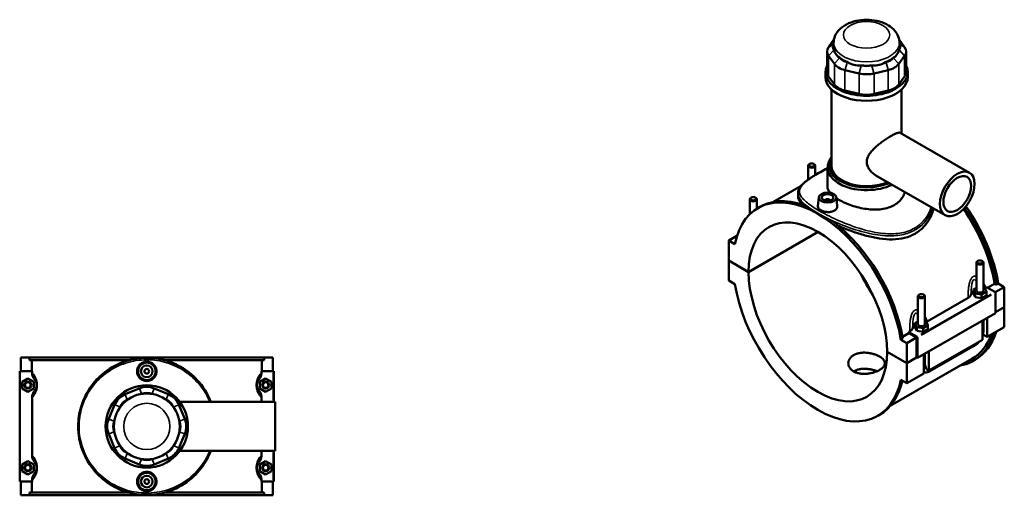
# Model space of a CAD drawing. Header units: inches. Extents: x 0.1 to 47.8, y -0.2 to 47.6.
# Tile 6 of 6: x 14.6 to 47.8, y 31.5 to 47.6. Entities that reach past the tile are written whole.
import ezdxf

# ---------------------------------------------------------------- set-up
doc = ezdxf.new("R2010")
doc.units = ezdxf.units.IN
doc.header["$MEASUREMENT"] = 0
doc.layers.add('Visible (ANSI)', color=7, linetype='Continuous', lineweight=50)
doc.layers.add('Visible Narrow (ANSI)', color=7, linetype='Continuous', lineweight=35)

msp = doc.modelspace()

# ---------------------------------------------------------------- linework, layer by layer
at = {"layer": 'Visible (ANSI)'}
for p, q in [((42.036, 46.877), (41.852, 46.622)), ((44.421, 46.622), (44.237, 46.877)), ((42.025, 46.639), (42.025, 46.767)), ((42.042, 46.527), (42.036, 46.537)), ((44.237, 46.537), (44.231, 46.527)), ((44.248, 46.639), (44.248, 46.767)), ((41.802, 46.476), (41.802, 45.784)), ((41.852, 46.331), (42.05, 46.057)), ((42.233, 46.262), (42.226, 46.271)), ((44.047, 46.271), (44.04, 46.262)), ((44.224, 46.057), (44.421, 46.331)), ((44.471, 46.476), (44.471, 45.784)), ((42.499, 46.114), (42.483, 46.118)), ((42.959, 46.005), (42.944, 46.008)), ((43.329, 46.008), (43.314, 46.005)), ((43.79, 46.118), (43.774, 46.114)), ((41.748, 45.613), (41.748, 45.784)), ((42.05, 45.364), (41.852, 45.638)), ((42.407, 45.85), (42.883, 45.737)), ((43.39, 45.737), (43.866, 45.85)), ((44.421, 45.638), (44.224, 45.364)), ((44.525, 45.613), (44.525, 45.784)), ((41.956, 42.613), (41.956, 45.192)), ((42.883, 45.044), (42.407, 45.158)), ((43.866, 45.158), (43.39, 45.044)), ((44.317, 43.709), (44.317, 45.192)), ((44.275, 43.733), (46.612, 42.387)), ((41.167, 42.623), (41.167, 42.154)), ((41.218, 42.68), (41.201, 42.671)), ((41.352, 42.68), (41.369, 42.671)), ((41.403, 42.623), (41.403, 42.308)), ((41.817, 41.922), (41.817, 42.559)), ((43.448, 42.296), (45.785, 40.951)), ((40.926, 41.942), (39.977, 41.396)), ((40.822, 41.69), (40.822, 41.591)), ((41.527, 41.558), (41.494, 41.258)), ((42.116, 41.558), (42.148, 41.259)), ((39.194, 40.984), (39.194, 41.487)), ((39.245, 41.544), (39.228, 41.534)), ((39.379, 41.544), (39.396, 41.534)), ((39.43, 41.171), (39.43, 41.487)), ((39.472, 41.197), (39.538, 41.234)), ((41.743, 41.443), (41.743, 41.451)), ((41.9, 41.443), (41.9, 41.451)), ((38.487, 40.095), (38.762, 40.253)), ((38.788, 40.333), (38.789, 40.332)), ((38.788, 40.33), (38.788, 40.333)), ((38.789, 40.333), (38.788, 40.333)), ((39.154, 39.037), (41.5, 40.388)), ((41.503, 40.386), (39.154, 39.034)), ((38.691, 39.978), (38.487, 40.095)), ((38.487, 40.095), (38.487, 39.421)), ((38.487, 39.421), (39.154, 39.037)), ((38.487, 39.418), (38.49, 39.419)), ((38.487, 39.418), (38.487, 38.743)), ((39.154, 39.034), (38.487, 39.418)), ((46.843, 38.406), (46.843, 39.354)), ((46.894, 39.411), (46.877, 39.402)), ((47.028, 39.411), (47.045, 39.402)), ((47.079, 38.406), (47.079, 39.354)), ((38.487, 38.743), (38.691, 38.626)), ((47.224, 38.504), (47.459, 38.64)), ((47.517, 38.607), (47.459, 38.64)), ((47.582, 38.645), (47.517, 38.607)), ((47.582, 38.645), (47.786, 38.528)), ((44.921, 38.275), (44.904, 38.266)), ((45.055, 38.275), (45.072, 38.266)), ((46.843, 38.498), (46.742, 38.44)), ((46.742, 38.44), (46.8, 38.313)), ((46.742, 38.311), (46.742, 38.44)), ((46.742, 38.311), (46.8, 38.185)), ((46.8, 38.313), (47.02, 38.28)), ((46.8, 38.185), (46.8, 38.313)), ((47.02, 38.28), (47.181, 38.372)), ((47.02, 38.151), (47.02, 38.28)), ((47.02, 38.151), (47.181, 38.243)), ((47.122, 38.498), (47.079, 38.505)), ((47.181, 38.372), (47.122, 38.498)), ((47.159, 38.506), (47.19, 38.524)), ((47.181, 38.243), (47.181, 38.372)), ((47.19, 38.524), (47.471, 38.362)), ((47.481, 38.352), (47.786, 38.528)), ((47.485, 38.338), (47.485, 37.648)), ((47.786, 38.528), (47.786, 37.853)), ((44.87, 38.218), (44.87, 37.27)), ((45.106, 38.218), (45.106, 37.27)), ((45.186, 37.37), (46.564, 38.163)), ((46.8, 38.185), (47.02, 38.151)), ((47.485, 37.648), (44.854, 36.133)), ((47.485, 37.68), (47.786, 37.853)), ((47.786, 37.85), (47.485, 37.677)), ((47.783, 37.852), (47.786, 37.85)), ((47.786, 37.85), (47.786, 37.176)), ((44.87, 37.362), (44.769, 37.304)), ((44.769, 37.304), (44.828, 37.177)), ((44.769, 37.175), (44.769, 37.304)), ((45.047, 37.143), (45.208, 37.236)), ((45.149, 37.362), (45.106, 37.369)), ((45.208, 37.236), (45.149, 37.362)), ((45.208, 37.107), (45.208, 37.236)), ((47.045, 36.749), (47.045, 37.394)), ((47.079, 37.054), (47.079, 37.414)), ((47.212, 37.491), (47.212, 36.845)), ((44.35, 36.849), (44.566, 36.973)), ((44.56, 37.009), (44.591, 37.027)), ((44.84, 36.848), (44.56, 37.009)), ((44.826, 36.823), (44.566, 36.973)), ((44.769, 37.175), (44.828, 37.049)), ((44.828, 37.049), (44.828, 37.177)), ((44.828, 37.177), (45.047, 37.143)), ((44.828, 37.049), (45.047, 37.015)), ((45.047, 37.015), (45.047, 37.143)), ((45.047, 37.015), (45.208, 37.107)), ((47.212, 36.845), (47.063, 36.931)), ((47.212, 36.845), (47.786, 37.176)), ((44.36, 36.789), (44.294, 36.751)), ((44.498, 36.634), (44.294, 36.751)), ((44.498, 36.634), (44.826, 36.823)), ((44.498, 35.96), (44.498, 36.634)), ((44.826, 36.149), (44.826, 36.823)), ((44.854, 36.133), (44.854, 36.823)), ((45.239, 35.709), (47.045, 36.749)), ((45.27, 35.686), (46.797, 36.566)), ((43.831, 36.344), (44.498, 35.96)), ((43.831, 36.34), (43.834, 36.342)), ((44.498, 35.957), (43.831, 36.34)), ((45.072, 35.613), (45.072, 36.258)), ((45.106, 36.278), (45.106, 35.918)), ((45.239, 36.354), (45.239, 35.709)), ((14.59, 36.148), (14.877, 36.148)), ((14.59, 35.683), (14.59, 36.148)), ((14.877, 36.148), (22.802, 36.148)), ((14.877, 36.055), (14.877, 36.148)), ((18.225, 36.055), (14.877, 36.055)), ((14.958, 36.055), (14.958, 35.683)), ((22.802, 36.055), (19.454, 36.055)), ((22.721, 35.683), (22.721, 36.055)), ((22.802, 36.148), (22.802, 36.055)), ((22.802, 36.148), (23.09, 36.148)), ((23.09, 35.683), (23.09, 36.148)), ((46.695, 36.105), (43.938, 34.518)), ((44.498, 35.96), (44.826, 36.149)), ((44.829, 36.147), (44.498, 35.957)), ((44.498, 35.282), (44.498, 35.957)), ((44.826, 36.149), (44.854, 36.133)), ((46.735, 36.036), (46.801, 36.074)), ((14.967, 35.683), (14.55, 35.683)), ((14.55, 35.683), (14.55, 31.963)), ((14.967, 35.683), (14.967, 35.639)), ((22.712, 35.639), (22.712, 35.683)), ((22.712, 35.683), (23.109, 35.683)), ((23.109, 35.683), (23.129, 35.683)), ((23.129, 34.652), (23.129, 35.683)), ((44.498, 35.282), (45.072, 35.613)), ((45.239, 35.709), (45.151, 35.759)), ((14.629, 35.332), (14.826, 35.446)), ((14.629, 35.105), (14.629, 35.332)), ((14.826, 35.446), (15.023, 35.332)), ((15.023, 35.332), (15.023, 35.105)), ((22.853, 35.446), (22.656, 35.332)), ((22.656, 35.332), (22.656, 35.105)), ((23.05, 35.332), (22.853, 35.446)), ((23.05, 35.105), (23.05, 35.332)), ((44.294, 35.399), (44.498, 35.282)), ((14.826, 34.991), (14.629, 35.105)), ((15.023, 35.105), (14.826, 34.991)), ((18.586, 35.107), (18.111, 34.91)), ((18.647, 34.918), (18.662, 34.924)), ((19.017, 34.924), (19.032, 34.918)), ((19.569, 34.91), (19.093, 35.107)), ((22.656, 35.105), (22.853, 34.991)), ((22.853, 34.991), (23.05, 35.105)), ((14.967, 34.798), (14.967, 32.849)), ((18.186, 34.727), (18.202, 34.733)), ((19.477, 34.733), (19.493, 34.727)), ((19.954, 34.652), (23.17, 34.652)), ((22.712, 34.652), (22.712, 34.798)), ((23.17, 32.995), (23.17, 34.652)), ((17.753, 34.552), (17.555, 34.076)), ((17.929, 34.461), (17.936, 34.476)), ((19.743, 34.476), (19.75, 34.461)), ((20.124, 34.076), (19.927, 34.552)), ((17.739, 34), (17.745, 34.016)), ((19.934, 34.016), (19.94, 34)), ((43.513, 34.181), (43.578, 34.219)), ((17.555, 33.57), (17.753, 33.094)), ((17.745, 33.63), (17.739, 33.646)), ((19.927, 33.094), (20.124, 33.57)), ((19.94, 33.646), (19.934, 33.63)), ((17.936, 33.17), (17.929, 33.186)), ((18.202, 32.913), (18.186, 32.92)), ((19.493, 32.92), (19.477, 32.913)), ((19.75, 33.186), (19.743, 33.17)), ((19.954, 32.995), (23.17, 32.995)), ((22.712, 32.849), (22.712, 32.995)), ((23.129, 31.963), (23.129, 32.995)), ((14.629, 32.542), (14.826, 32.656)), ((14.826, 32.656), (15.023, 32.542)), ((18.111, 32.736), (18.586, 32.539)), ((18.662, 32.722), (18.647, 32.729)), ((19.032, 32.729), (19.017, 32.722)), ((19.093, 32.539), (19.569, 32.736)), ((22.853, 32.656), (22.656, 32.542)), ((23.05, 32.542), (22.853, 32.656)), ((14.629, 32.315), (14.629, 32.542)), ((14.826, 32.201), (14.629, 32.315)), ((15.023, 32.315), (14.826, 32.201)), ((15.023, 32.542), (15.023, 32.315)), ((22.656, 32.542), (22.656, 32.315)), ((22.656, 32.315), (22.853, 32.201)), ((22.853, 32.201), (23.05, 32.315)), ((23.05, 32.315), (23.05, 32.542)), ((14.55, 31.963), (14.967, 31.963)), ((14.59, 31.498), (14.59, 31.963)), ((14.958, 31.963), (14.958, 31.591)), ((14.967, 32.008), (14.967, 31.963)), ((22.712, 31.963), (22.712, 32.008)), ((23.109, 31.963), (22.712, 31.963)), ((22.721, 31.591), (22.721, 31.963)), ((23.09, 31.498), (23.09, 31.963)), ((23.129, 31.963), (23.109, 31.963)), ((18.225, 31.591), (14.877, 31.591)), ((14.877, 31.498), (14.877, 31.591)), ((22.802, 31.591), (19.454, 31.591)), ((22.802, 31.591), (22.802, 31.498)), ((14.877, 31.498), (14.59, 31.498)), ((14.877, 31.498), (22.802, 31.498)), ((23.09, 31.498), (22.802, 31.498))]:
    msp.add_line(p, q, dxfattribs=at)
for centre, radius in [((18.84, 35.683), 0.295), ((18.84, 35.683), 0.197), ((18.84, 35.683), 0.0787), ((14.826, 35.218), 0.118), ((14.826, 35.218), 0.0945), ((22.853, 35.218), 0.118), ((22.853, 35.218), 0.0945), ((18.84, 33.823), 1.389), ((18.84, 33.823), 1.111), ((14.826, 32.428), 0.118), ((14.826, 32.428), 0.0945), ((18.84, 31.963), 0.295), ((22.853, 32.428), 0.118), ((22.853, 32.428), 0.0945), ((18.84, 31.963), 0.197), ((18.84, 31.963), 0.0787)]:
    msp.add_circle(centre, radius, dxfattribs=at)
for centre, radius, start, end in [((18.364, 34.299), 0.661, 112.5, 157.5), ((18.84, 34.496), 0.661, 67.5, 112.5), ((18.84, 34.496), 0.463, 67.5, 112.5), ((19.315, 34.299), 0.661, 22.5, 67.5), ((18.364, 34.299), 0.463, 112.5, 157.5), ((19.315, 34.299), 0.463, 22.5, 67.5), ((18.166, 33.823), 0.661, 157.5, 202.5), ((18.166, 33.823), 0.463, 157.5, 202.5), ((19.513, 33.823), 0.463, 337.5, 22.5), ((19.513, 33.823), 0.661, 337.5, 22.5), ((18.364, 33.347), 0.661, 202.5, 247.5), ((18.364, 33.347), 0.463, 202.5, 247.5), ((19.315, 33.347), 0.463, 292.5, 337.5), ((19.315, 33.347), 0.661, 292.5, 337.5), ((18.84, 33.15), 0.463, 247.5, 292.5), ((18.84, 33.15), 0.661, 247.5, 292.5)]:
    msp.add_arc(centre, radius, start, end, dxfattribs=at)
for centre, major_axis, ratio, start_param, end_param in [((42.463, 46.476), (-0.661, 0), 0.575862, 5.890486, 6.675884), ((42.463, 46.639), (-0.463, 0), 0.575862, 5.953903, 6.675884), ((43.137, 46.639), (-1.111, 0), 0.575862, 0, 0.17445), ((43.137, 46.639), (1.111, 0), 0.575862, 6.108736, 6.283185), ((43.81, 46.639), (0.463, 0), 0.575862, 5.890486, 6.612468), ((43.81, 46.476), (0.661, 0), 0.575862, 5.890486, 6.675884), ((43.137, 47.525), (-0.963, -1.22), 0.454202, 5.935586, 6.372085), ((43.137, 46.639), (1.111, 0), 0.575862, 3.752541, 4.101441), ((42.661, 46.364), (-0.463, 0), 0.575862, 0.392699, 1.178097), ((43.137, 46.639), (1.111, 0), 0.575862, 5.323337, 5.672237), ((43.612, 46.364), (0.463, 0), 0.575862, 5.105088, 5.890486), ((43.137, 47.525), (-0.963, 1.22), 0.454202, 3.052693, 3.489191), ((43.137, 45.784), (-1.389, 0), 0.575862, 6.002138, 9.705825), ((42.661, 46.202), (0.661, 0), 0.575862, 3.534292, 4.31969), ((43.137, 47.525), (-0.479, -1.485), 0.675468, 6.117426, 6.553925), ((43.137, 46.639), (1.111, 0), 0.575862, 4.537939, 4.886839), ((43.137, 46.251), (-0.463, 0), 0.575862, 1.178097, 1.963495), ((43.137, 47.525), (0.479, -1.485), 0.675468, 6.012446, 6.448945), ((43.612, 46.202), (0.661, 0), 0.575862, 5.105088, 5.890486), ((43.137, 45.613), (-1.389, 0), 0.575862, 0, 3.141593), ((42.463, 45.784), (-0.661, 0), 0.575862, 0, 0.392699), ((43.137, 46.089), (0.661, 0), 0.575862, 4.31969, 5.105088), ((43.81, 45.784), (0.661, 0), 0.575862, 5.890486, 6.283185), ((42.661, 45.51), (-0.661, 0), 0.575862, 0.392699, 1.178097), ((43.612, 45.51), (0.661, 0), 0.575862, 5.105088, 5.890486), ((43.137, 45.396), (-0.661, 0), 0.575862, 1.178097, 1.963495), ((43.137, 42.559), (-1.32, 0), 0.575862, 5.820231, 8.561894), ((41.285, 42.623), (0.118, 0), 0.575862, 2.360047, 7.064731), ((43.137, 42.613), (-1.253, 0), 0.575862, 5.940788, 8.504503), ((43.137, 42.613), (-1.181, 0), 0.575862, 0, 2.212951), ((41.492, 37.689), (-2.02, 3.508), 0.578093, 4.13462, 6.864821), ((39.312, 41.487), (0.118, 0), 0.575862, 2.360047, 7.064731), ((41.558, 37.727), (-2.02, 3.508), 0.578093, 5.652039, 6.283185), ((41.821, 41.451), (-0.0787, 0), 0.575862, 2.972903, 6.451874), ((44.781, 39.582), (-2.02, 3.508), 0.578093, 4.13462, 4.859215), ((41.492, 37.689), (-1.65, 2.866), 0.578093, 3.92952, 7.069922), ((44.715, 39.544), (-1.98, 3.439), 0.578093, 4.138795, 4.852061), ((44.715, 39.544), (2.02, -3.508), 0.578093, 0.993028, 1.711097), ((41.558, 37.727), (2.02, -3.508), 0.578093, 0.993028, 2.205811), ((46.961, 39.354), (-0.118, 0), 0.575862, 5.50164, 10.206324), ((41.492, 37.689), (1.65, -2.866), 0.578093, 3.92952, 7.069922), ((44.781, 39.582), (1.65, -2.866), 0.578093, 4.58842, 4.836358), ((41.492, 37.689), (2.02, -3.508), 0.578093, 4.13462, 6.864821), ((44.988, 38.218), (-0.118, 0), 0.575862, 5.50164, 10.206324), ((46.961, 38.277), (-0.295, 0), 0.575862, 5.550783, 6.193258), ((46.961, 38.406), (-0.118, 0), 0.575862, 0, 3.141593), ((47.471, 38.346), (-0.0098, 0.0171), 0.578093, 3.928925, 5.499721), ((44.988, 37.141), (-0.295, 0), 0.575862, 5.550783, 6.193258), ((44.988, 37.27), (-0.118, 0), 0.575862, 0, 3.141593), ((41.821, 37.878), (-1.98, 3.439), 0.578093, 4.138795, 4.148949), ((44.715, 39.544), (2.02, -3.508), 0.578093, 6.084831, 6.766019), ((44.715, 39.544), (1.98, -3.439), 0.578093, 0, 0.443171), ((44.781, 39.582), (2.02, -3.508), 0.578093, 0, 0.482834), ((44.84, 36.831), (0.0098, -0.0171), 0.578093, 0.787332, 2.358128), ((41.558, 37.727), (2.02, -3.508), 0.578093, 0, 0.558197)]:
    msp.add_ellipse(centre, major_axis=major_axis, ratio=ratio, start_param=start_param, end_param=end_param, dxfattribs=at)
for centre, major_axis, ratio in [((41.285, 42.642), (0.0945, 0), 0.575862), ((46.198, 41.669), (0.414, 0.718), 0.578093), ((46.198, 41.669), (0.331, 0.575), 0.578093), ((39.312, 41.506), (0.0945, 0), 0.575862), ((41.821, 41.547), (0.295, 0), 0.575862), ((41.821, 41.547), (0.197, 0), 0.575862), ((46.961, 39.373), (0.0945, 0), 0.575862), ((44.988, 38.237), (0.0945, 0), 0.575862)]:
    msp.add_ellipse(centre, major_axis=major_axis, ratio=ratio, dxfattribs=at)
for points, knots in [([(44.248, 46.767), (44.248, 46.841), (44.233, 46.915), (44.179, 47.056), (44.138, 47.122), (44.029, 47.25), (43.958, 47.308), (43.785, 47.414), (43.681, 47.457), (43.459, 47.52), (43.34, 47.539), (43.101, 47.551), (42.982, 47.544), (42.75, 47.506), (42.637, 47.474), (42.426, 47.382), (42.328, 47.322), (42.171, 47.174), (42.109, 47.09), (42.041, 46.921), (42.025, 46.844), (42.025, 46.767)], [0.785398, 0.785398, 0.785398, 0.785398, 1.002537, 1.002537, 1.240292, 1.240292, 1.537399, 1.537399, 1.898444, 1.898444, 2.270372, 2.270372, 2.636852, 2.636852, 3.005672, 3.005672, 3.377681, 3.377681, 3.700427, 3.700427, 3.926991, 3.926991, 3.926991, 3.926991]), ([(43.448, 42.296), (43.448, 42.297), (43.447, 42.297), (43.407, 42.32), (43.367, 42.348), (43.295, 42.414), (43.261, 42.451), (43.206, 42.531), (43.183, 42.574), (43.153, 42.662), (43.145, 42.707), (43.145, 42.797), (43.153, 42.843), (43.183, 42.932), (43.206, 42.976), (43.261, 43.061), (43.295, 43.102), (43.367, 43.181), (43.407, 43.219), (43.486, 43.29), (43.529, 43.326), (43.619, 43.396), (43.665, 43.43), (43.757, 43.495), (43.803, 43.525), (43.891, 43.581), (43.933, 43.607), (44.01, 43.651), (44.046, 43.671), (44.112, 43.703), (44.142, 43.716), (44.194, 43.734), (44.215, 43.739), (44.251, 43.742), (44.265, 43.739), (44.275, 43.733)], [4.96929, 4.96929, 4.96929, 4.96929, 4.973679, 4.973679, 5.392195, 5.392195, 5.810711, 5.810711, 6.229228, 6.229228, 6.647744, 6.647744, 7.06626, 7.06626, 7.484776, 7.484776, 7.903292, 7.903292, 8.321808, 8.321808, 8.73426, 8.73426, 9.146712, 9.146712, 9.559164, 9.559164, 9.971616, 9.971616, 10.384067, 10.384067, 10.796519, 10.796519, 11.208971, 11.208971, 11.617034, 11.617034, 11.617034, 11.617034]), ([(40.822, 41.69), (40.822, 41.733), (40.83, 41.775), (40.856, 41.838), (40.868, 41.86), (40.897, 41.905), (40.914, 41.929), (40.955, 41.976), (40.978, 41.999), (41.028, 42.046), (41.055, 42.068), (41.111, 42.113), (41.141, 42.135), (41.201, 42.178), (41.232, 42.2), (41.297, 42.242), (41.33, 42.263), (41.43, 42.325), (41.502, 42.367), (41.654, 42.452), (41.733, 42.495), (41.817, 42.538), (41.817, 42.538), (41.817, 42.538)], [31.832811, 31.832811, 31.832811, 31.832811, 32.634102, 32.634102, 33.0807, 33.0807, 33.569408, 33.569408, 34.072221, 34.072221, 34.554632, 34.554632, 35.006131, 35.006131, 35.430465, 35.430465, 35.834564, 35.834564, 36.616037, 36.616037, 37.380349, 37.380349, 37.381876, 37.381876, 37.381876, 37.381876]), ([(41.903, 41.711), (41.876, 41.744), (41.856, 41.777), (41.825, 41.848), (41.817, 41.886), (41.817, 41.922)], [6.45126, 6.45126, 6.45126, 6.45126, 6.996789, 6.996789, 7.632771, 7.632771, 7.632771, 7.632771]), ([(40.987, 41.298), (40.932, 41.351), (40.891, 41.402), (40.835, 41.499), (40.822, 41.546), (40.822, 41.591)], [11.440022, 11.440022, 11.440022, 11.440022, 12.5319, 12.5319, 13.668826, 13.668826, 13.668826, 13.668826]), ([(44.428, 41.732), (44.412, 41.676), (44.388, 41.621), (44.323, 41.514), (44.281, 41.462), (44.184, 41.37), (44.129, 41.329), (44.07, 41.295)], [18.487877, 18.487877, 18.487877, 18.487877, 19.082916, 19.082916, 19.719145, 19.719145, 20.355375, 20.355375, 20.355375, 20.355375]), ([(41.124, 41.248), (41.151, 41.227), (41.18, 41.205), (41.296, 41.124), (41.394, 41.063), (41.605, 40.941), (41.724, 40.878), (41.898, 40.792), (41.945, 40.77), (41.993, 40.747)], [7.567484, 7.567484, 7.567484, 7.567484, 7.973058, 7.973058, 9.108732, 9.108732, 10.244406, 10.244406, 10.64998, 10.64998, 10.64998, 10.64998]), ([(42.053, 41.108), (42.024, 41.091), (41.987, 41.077), (41.907, 41.06), (41.863, 41.057), (41.78, 41.06), (41.737, 41.066), (41.656, 41.087), (41.619, 41.102), (41.561, 41.136), (41.536, 41.157), (41.502, 41.201), (41.494, 41.225), (41.494, 41.251), (41.494, 41.254), (41.494, 41.258)], [0, 0, 0, 0, 0.313543, 0.313543, 0.627086, 0.627086, 0.940378, 0.940378, 1.25367, 1.25367, 1.566962, 1.566962, 1.880254, 1.880254, 1.930507, 1.930507, 1.930507, 1.930507]), ([(42.148, 41.259), (42.148, 41.255), (42.149, 41.251), (42.149, 41.222), (42.141, 41.195), (42.107, 41.147), (42.082, 41.125), (42.053, 41.108)], [4.3362362, 4.3362362, 4.3362362, 4.3362362, 4.3875943, 4.3875943, 4.7011371, 4.7011371, 5.0146799, 5.0146799, 5.0146799, 5.0146799]), ([(44.07, 41.295), (44.011, 41.261), (43.944, 41.232), (43.799, 41.185), (43.721, 41.168), (43.559, 41.146), (43.474, 41.142), (43.304, 41.144), (43.219, 41.151), (43.054, 41.173), (42.969, 41.189), (42.799, 41.23), (42.714, 41.254), (42.552, 41.309), (42.474, 41.34), (42.329, 41.404), (42.262, 41.438), (42.174, 41.489), (42.146, 41.506), (42.12, 41.524)], [0, 0, 0, 0, 0.636229, 0.636229, 1.272458, 1.272458, 1.908688, 1.908688, 2.544917, 2.544917, 3.180899, 3.180899, 3.81688, 3.81688, 4.452862, 4.452862, 5.088844, 5.088844, 5.400941, 5.400941, 5.400941, 5.400941]), ([(45.397, 41.174), (45.369, 41.068), (45.33, 40.964), (45.221, 40.753), (45.148, 40.649), (44.978, 40.466), (44.88, 40.389), (44.773, 40.328)], [33.209105, 33.209105, 33.209105, 33.209105, 34.197782, 34.197782, 35.341138, 35.341138, 36.484493, 36.484493, 36.484493, 36.484493]), ([(44.773, 40.328), (44.667, 40.267), (44.548, 40.219), (44.292, 40.155), (44.154, 40.139), (43.87, 40.134), (43.722, 40.146), (43.427, 40.189), (43.279, 40.221), (42.994, 40.295), (42.847, 40.341), (42.551, 40.444), (42.404, 40.501), (42.235, 40.573), (42.21, 40.584), (42.185, 40.595)], [0, 0, 0, 0, 1.143355, 1.143355, 2.28671, 2.28671, 3.430066, 3.430066, 4.573421, 4.573421, 5.710346, 5.710346, 6.847272, 6.847272, 7.050198, 7.050198, 7.050198, 7.050198]), ([(46.564, 38.163), (46.594, 38.181), (46.619, 38.201), (46.653, 38.246), (46.663, 38.269), (46.667, 38.292)], [-0.6413414, -0.6413414, -0.6413414, -0.6413414, -0.3137871, -0.3137871, 0, 0, 0, 0]), ([(44.591, 37.027), (44.622, 37.045), (44.646, 37.065), (44.68, 37.11), (44.69, 37.133), (44.694, 37.156)], [-0.6413414, -0.6413414, -0.6413414, -0.6413414, -0.3137871, -0.3137871, 0, 0, 0, 0]), ([(47.045, 36.874), (47.053, 36.896), (47.06, 36.918), (47.074, 36.978), (47.079, 37.016), (47.079, 37.054)], [4.2128519, 4.2128519, 4.2128519, 4.2128519, 4.3982297, 4.3982297, 4.712389, 4.712389, 4.712389, 4.712389]), ([(46.797, 36.566), (46.83, 36.585), (46.86, 36.608), (46.906, 36.651), (46.922, 36.668), (46.937, 36.687)], [3.1415927, 3.1415927, 3.1415927, 3.1415927, 3.4557519, 3.4557519, 3.6440853, 3.6440853, 3.6440853, 3.6440853]), ([(43.573, 35.728), (43.546, 35.712), (43.515, 35.697), (43.447, 35.668), (43.411, 35.655), (43.334, 35.632), (43.295, 35.623), (43.215, 35.608), (43.175, 35.603), (43.098, 35.597), (43.058, 35.596), (42.978, 35.599), (42.939, 35.603), (42.862, 35.617), (42.826, 35.627), (42.758, 35.65), (42.727, 35.665), (42.673, 35.696), (42.647, 35.715), (42.601, 35.756), (42.582, 35.779), (42.55, 35.827), (42.538, 35.852), (42.523, 35.904), (42.519, 35.93), (42.519, 35.981), (42.523, 36.007), (42.538, 36.058), (42.55, 36.084), (42.582, 36.132), (42.601, 36.155), (42.647, 36.196), (42.673, 36.215), (42.727, 36.246), (42.758, 36.261), (42.826, 36.284), (42.862, 36.294), (42.939, 36.308), (42.978, 36.312), (43.058, 36.315), (43.098, 36.314), (43.175, 36.308), (43.215, 36.303), (43.295, 36.288), (43.334, 36.278), (43.411, 36.256), (43.447, 36.243), (43.515, 36.214), (43.546, 36.199), (43.6, 36.167), (43.626, 36.15), (43.672, 36.113), (43.691, 36.094), (43.723, 36.055), (43.735, 36.035), (43.75, 35.995), (43.754, 35.975), (43.754, 35.936), (43.75, 35.916), (43.735, 35.876), (43.723, 35.856), (43.691, 35.817), (43.672, 35.797), (43.626, 35.761), (43.6, 35.744), (43.573, 35.728)], [0, 0, 0, 0, 0.296077, 0.296077, 0.592153, 0.592153, 0.88823, 0.88823, 1.184306, 1.184306, 1.48037, 1.48037, 1.776434, 1.776434, 2.072498, 2.072498, 2.368563, 2.368563, 2.664627, 2.664627, 2.960691, 2.960691, 3.256755, 3.256755, 3.552819, 3.552819, 3.848895, 3.848895, 4.144972, 4.144972, 4.441049, 4.441049, 4.737125, 4.737125, 5.033202, 5.033202, 5.329278, 5.329278, 5.625355, 5.625355, 5.921431, 5.921431, 6.217495, 6.217495, 6.51356, 6.51356, 6.809624, 6.809624, 7.105688, 7.105688, 7.401752, 7.401752, 7.697816, 7.697816, 7.99388, 7.99388, 8.289944, 8.289944, 8.58602, 8.58602, 8.882097, 8.882097, 9.178174, 9.178174, 9.47425, 9.47425, 9.47425, 9.47425]), ([(21.001, 34.652), (20.896, 34.927), (20.74, 35.176), (20.385, 35.563), (20.198, 35.713), (19.796, 35.943), (19.583, 36.027), (19.132, 36.132), (18.892, 36.15), (18.409, 36.111), (18.167, 36.052), (17.693, 35.853), (17.465, 35.705), (17.1, 35.368), (16.955, 35.187), (16.748, 34.831), (16.675, 34.664), (16.558, 34.276), (16.525, 34.051), (16.525, 33.685), (16.537, 33.546), (16.585, 33.284), (16.618, 33.162), (16.761, 32.761), (16.915, 32.503), (17.268, 32.107), (17.452, 31.954), (17.863, 31.711), (18.089, 31.62), (18.543, 31.517), (18.768, 31.499), (19.25, 31.53), (19.505, 31.591), (19.996, 31.799), (20.229, 31.952), (20.601, 32.302), (20.748, 32.491), (20.916, 32.795), (20.962, 32.893), (21.001, 32.995)], [-52.492079, -52.492079, -52.492079, -52.492079, -50.281164, -50.281164, -48.464911, -48.464911, -46.776476, -46.776476, -45.034963, -45.034963, -43.218478, -43.218478, -41.184488, -41.184488, -39.415239, -39.415239, -38.050925, -38.050925, -36.392984, -36.392984, -35.368913, -35.368913, -34.429387, -34.429387, -32.174202, -32.174202, -30.361692, -30.361692, -28.560181, -28.560181, -26.92028, -26.92028, -25.014372, -25.014372, -22.924773, -22.924773, -21.101938, -21.101938, -20.286033, -20.286033, -20.286033, -20.286033]), ([(18.512, 35.683), (18.512, 35.724), (18.52, 35.768), (18.553, 35.849), (18.579, 35.886), (18.637, 35.944), (18.674, 35.969), (18.755, 36.002), (18.798, 36.01), (18.881, 36.01), (18.925, 36.002), (19.005, 35.969), (19.042, 35.944), (19.1, 35.886), (19.126, 35.849), (19.159, 35.768), (19.168, 35.724), (19.168, 35.642), (19.159, 35.598), (19.126, 35.518), (19.1, 35.481), (19.042, 35.423), (19.005, 35.398), (18.925, 35.365), (18.881, 35.356), (18.798, 35.356), (18.755, 35.365), (18.674, 35.398), (18.637, 35.423), (18.579, 35.481), (18.553, 35.518), (18.52, 35.598), (18.512, 35.642), (18.512, 35.683)], [0, 0, 0, 0, 0.313543, 0.313543, 0.627086, 0.627086, 0.940378, 0.940378, 1.25367, 1.25367, 1.566962, 1.566962, 1.880254, 1.880254, 2.193797, 2.193797, 2.50734, 2.50734, 2.820883, 2.820883, 3.134426, 3.134426, 3.447718, 3.447718, 3.76101, 3.76101, 4.074302, 4.074302, 4.387594, 4.387594, 4.701137, 4.701137, 5.01468, 5.01468, 5.01468, 5.01468]), ([(45.106, 35.918), (45.106, 35.914), (45.107, 35.91), (45.107, 35.903), (45.107, 35.9), (45.108, 35.894), (45.109, 35.892), (45.11, 35.887), (45.11, 35.885), (45.111, 35.881), (45.112, 35.88), (45.113, 35.878)], [1.5707963, 1.5707963, 1.5707963, 1.5707963, 1.6466565, 1.6466565, 1.7225167, 1.7225167, 1.7983769, 1.7983769, 1.874237, 1.874237, 1.9500972, 1.9500972, 1.9500972, 1.9500972]), ([(14.967, 35.639), (14.967, 35.596), (14.975, 35.553), (15.005, 35.475), (15.026, 35.439), (15.052, 35.407)], [-0.6413414, -0.6413414, -0.6413414, -0.6413414, -0.3137871, -0.3137871, 0, 0, 0, 0]), ([(22.627, 35.407), (22.653, 35.439), (22.674, 35.475), (22.704, 35.554), (22.712, 35.596), (22.712, 35.639)], [-0.640442, -0.640442, -0.640442, -0.640442, -0.3255483, -0.3255483, 0, 0, 0, 0]), ([(43.487, 35.685), (43.485, 35.686), (43.483, 35.687), (43.447, 35.702), (43.411, 35.714), (43.335, 35.736), (43.295, 35.745), (43.215, 35.759), (43.175, 35.764), (43.098, 35.769), (43.058, 35.769), (42.978, 35.765), (42.938, 35.76), (42.862, 35.746), (42.826, 35.736), (42.758, 35.712), (42.727, 35.698), (42.7, 35.682), (42.699, 35.681), (42.699, 35.681)], [2.644872, 2.644872, 2.644872, 2.644872, 2.662549, 2.662549, 2.958385, 2.958385, 3.254221, 3.254221, 3.550057, 3.550057, 3.845899, 3.845899, 4.141741, 4.141741, 4.437583, 4.437583, 4.733425, 4.733425, 4.738081, 4.738081, 4.738081, 4.738081]), ([(45.072, 35.644), (45.081, 35.642), (45.091, 35.641), (45.132, 35.639), (45.163, 35.644), (45.22, 35.661), (45.246, 35.672), (45.27, 35.686)], [2.5722382, 2.5722382, 2.5722382, 2.5722382, 2.6487831, 2.6487831, 2.9067329, 2.9067329, 3.1415927, 3.1415927, 3.1415927, 3.1415927]), ([(45.113, 35.878), (45.123, 35.855), (45.132, 35.832), (45.143, 35.795), (45.148, 35.779), (45.151, 35.761), (45.151, 35.76), (45.151, 35.759)], [0.2316908, 0.2316908, 0.2316908, 0.2316908, 0.4109622, 0.4109622, 0.5379735, 0.5379735, 0.5459992, 0.5459992, 0.5459992, 0.5459992]), ([(15.052, 35.407), (15.056, 35.403), (15.06, 35.398), (15.07, 35.384), (15.076, 35.375), (15.087, 35.356), (15.092, 35.346), (15.1, 35.329), (15.103, 35.321), (15.109, 35.304), (15.111, 35.294), (15.115, 35.276), (15.117, 35.268), (15.119, 35.252), (15.12, 35.243), (15.121, 35.229), (15.121, 35.224), (15.121, 35.218), (15.121, 35.213), (15.121, 35.208), (15.12, 35.193), (15.119, 35.185), (15.117, 35.168), (15.115, 35.161), (15.111, 35.143), (15.109, 35.133), (15.103, 35.115), (15.1, 35.108), (15.092, 35.09), (15.087, 35.081), (15.076, 35.062), (15.07, 35.053), (15.06, 35.039), (15.056, 35.034), (15.052, 35.029)], [0.976344, 0.976344, 0.976344, 0.976344, 1.251919, 1.251919, 1.623189, 1.623189, 1.90878, 1.90878, 2.099394, 2.099394, 2.304165, 2.304165, 2.44508, 2.44508, 2.58862, 2.58862, 2.675177, 2.675177, 2.675177, 2.761735, 2.761735, 2.905274, 2.905274, 3.04619, 3.04619, 3.250961, 3.250961, 3.441574, 3.441574, 3.727166, 3.727166, 4.098436, 4.098436, 4.37401, 4.37401, 4.37401, 4.37401]), ([(22.627, 35.029), (22.623, 35.034), (22.619, 35.039), (22.609, 35.053), (22.603, 35.062), (22.592, 35.081), (22.587, 35.09), (22.579, 35.108), (22.576, 35.115), (22.571, 35.133), (22.568, 35.143), (22.564, 35.161), (22.562, 35.168), (22.56, 35.185), (22.559, 35.193), (22.558, 35.208), (22.558, 35.213), (22.558, 35.218), (22.558, 35.224), (22.558, 35.229), (22.559, 35.243), (22.56, 35.252), (22.562, 35.268), (22.564, 35.276), (22.568, 35.294), (22.571, 35.304), (22.576, 35.321), (22.579, 35.329), (22.587, 35.346), (22.592, 35.356), (22.603, 35.375), (22.609, 35.384), (22.619, 35.398), (22.623, 35.403), (22.627, 35.407)], [0.976344, 0.976344, 0.976344, 0.976344, 1.251919, 1.251919, 1.623189, 1.623189, 1.908781, 1.908781, 2.099394, 2.099394, 2.304165, 2.304165, 2.44508, 2.44508, 2.58862, 2.58862, 2.675177, 2.675177, 2.675177, 2.761735, 2.761735, 2.905274, 2.905274, 3.04619, 3.04619, 3.250961, 3.250961, 3.441574, 3.441574, 3.727166, 3.727166, 4.098435, 4.098435, 4.37401, 4.37401, 4.37401, 4.37401]), ([(15.052, 35.029), (15.026, 34.997), (15.005, 34.961), (14.975, 34.883), (14.967, 34.84), (14.967, 34.798)], [-0.640442, -0.640442, -0.640442, -0.640442, -0.3255483, -0.3255483, 0, 0, 0, 0]), ([(22.712, 34.798), (22.712, 34.841), (22.704, 34.883), (22.674, 34.962), (22.653, 34.997), (22.627, 35.029)], [-0.6413414, -0.6413414, -0.6413414, -0.6413414, -0.3137871, -0.3137871, 0, 0, 0, 0]), ([(14.967, 32.849), (14.967, 32.806), (14.975, 32.763), (15.005, 32.685), (15.026, 32.649), (15.052, 32.617)], [-0.6413414, -0.6413414, -0.6413414, -0.6413414, -0.3137871, -0.3137871, 0, 0, 0, 0]), ([(15.052, 32.617), (15.056, 32.613), (15.06, 32.608), (15.07, 32.594), (15.076, 32.585), (15.087, 32.566), (15.092, 32.556), (15.1, 32.539), (15.103, 32.531), (15.109, 32.514), (15.111, 32.504), (15.115, 32.486), (15.117, 32.478), (15.119, 32.462), (15.12, 32.453), (15.121, 32.439), (15.121, 32.434), (15.121, 32.428), (15.121, 32.423), (15.121, 32.418), (15.12, 32.403), (15.119, 32.395), (15.117, 32.378), (15.115, 32.371), (15.111, 32.353), (15.109, 32.343), (15.103, 32.325), (15.1, 32.318), (15.092, 32.3), (15.087, 32.291), (15.076, 32.272), (15.07, 32.263), (15.06, 32.249), (15.056, 32.244), (15.052, 32.239)], [0.976344, 0.976344, 0.976344, 0.976344, 1.251919, 1.251919, 1.623189, 1.623189, 1.908781, 1.908781, 2.099394, 2.099394, 2.304165, 2.304165, 2.44508, 2.44508, 2.58862, 2.58862, 2.675177, 2.675177, 2.675177, 2.761735, 2.761735, 2.905274, 2.905274, 3.04619, 3.04619, 3.250961, 3.250961, 3.441574, 3.441574, 3.727166, 3.727166, 4.098435, 4.098435, 4.37401, 4.37401, 4.37401, 4.37401]), ([(22.627, 32.239), (22.623, 32.244), (22.619, 32.249), (22.609, 32.263), (22.603, 32.272), (22.592, 32.291), (22.587, 32.3), (22.579, 32.318), (22.576, 32.325), (22.571, 32.343), (22.568, 32.353), (22.564, 32.371), (22.562, 32.378), (22.56, 32.395), (22.559, 32.403), (22.558, 32.418), (22.558, 32.423), (22.558, 32.428), (22.558, 32.434), (22.558, 32.439), (22.559, 32.453), (22.56, 32.462), (22.562, 32.478), (22.564, 32.486), (22.568, 32.504), (22.571, 32.514), (22.576, 32.531), (22.579, 32.539), (22.587, 32.556), (22.592, 32.566), (22.603, 32.585), (22.609, 32.594), (22.619, 32.608), (22.623, 32.613), (22.627, 32.617)], [0.975965, 0.975965, 0.975965, 0.975965, 1.251543, 1.251543, 1.622812, 1.622812, 1.908403, 1.908403, 2.099015, 2.099015, 2.303786, 2.303786, 2.444701, 2.444701, 2.58824, 2.58824, 2.674798, 2.674798, 2.674798, 2.761356, 2.761356, 2.904895, 2.904895, 3.04581, 3.04581, 3.250581, 3.250581, 3.441193, 3.441193, 3.726784, 3.726784, 4.098053, 4.098053, 4.373631, 4.373631, 4.373631, 4.373631]), ([(22.627, 32.617), (22.653, 32.649), (22.674, 32.685), (22.704, 32.764), (22.712, 32.806), (22.712, 32.849)], [-0.640442, -0.640442, -0.640442, -0.640442, -0.3255483, -0.3255483, 0, 0, 0, 0]), ([(15.052, 32.239), (15.026, 32.207), (15.005, 32.171), (14.975, 32.093), (14.967, 32.05), (14.967, 32.008)], [-0.640442, -0.640442, -0.640442, -0.640442, -0.3255483, -0.3255483, 0, 0, 0, 0]), ([(19.168, 31.963), (19.168, 31.922), (19.159, 31.878), (19.126, 31.798), (19.1, 31.761), (19.042, 31.703), (19.005, 31.678), (18.925, 31.645), (18.881, 31.636), (18.798, 31.636), (18.755, 31.645), (18.674, 31.678), (18.637, 31.703), (18.579, 31.761), (18.553, 31.798), (18.52, 31.878), (18.512, 31.922), (18.512, 32.004), (18.52, 32.048), (18.553, 32.129), (18.579, 32.166), (18.637, 32.224), (18.674, 32.249), (18.755, 32.282), (18.798, 32.29), (18.881, 32.29), (18.925, 32.282), (19.005, 32.249), (19.042, 32.224), (19.1, 32.166), (19.126, 32.129), (19.159, 32.048), (19.168, 32.004), (19.168, 31.963)], [0, 0, 0, 0, 0.313543, 0.313543, 0.627086, 0.627086, 0.940378, 0.940378, 1.25367, 1.25367, 1.566962, 1.566962, 1.880254, 1.880254, 2.193797, 2.193797, 2.50734, 2.50734, 2.820883, 2.820883, 3.134426, 3.134426, 3.447718, 3.447718, 3.76101, 3.76101, 4.074302, 4.074302, 4.387594, 4.387594, 4.701137, 4.701137, 5.01468, 5.01468, 5.01468, 5.01468]), ([(22.712, 32.008), (22.712, 32.051), (22.704, 32.093), (22.674, 32.172), (22.653, 32.207), (22.627, 32.239)], [-0.6413414, -0.6413414, -0.6413414, -0.6413414, -0.3137871, -0.3137871, 0, 0, 0, 0])]:
    msp.add_open_spline(points, degree=3, knots=knots, dxfattribs=at)
for points in [[(47.126, 38.489), (47.138, 38.494), (47.149, 38.5), (47.159, 38.506)], [(45.153, 37.353), (45.165, 37.358), (45.176, 37.364), (45.186, 37.37)]]:
    msp.add_open_spline(points, degree=3, dxfattribs=at)
at = {"layer": 'Visible Narrow (ANSI)'}
for p, q in [((42.017, 46.728), (41.861, 46.628)), ((44.256, 46.728), (44.412, 46.628)), ((41.852, 45.673), (41.852, 46.296)), ((42.027, 46.526), (41.862, 46.341)), ((42.224, 46.252), (42.059, 46.067)), ((44.049, 46.252), (44.214, 46.067)), ((44.246, 46.526), (44.411, 46.341)), ((44.421, 46.296), (44.421, 45.673)), ((42.05, 46.022), (42.05, 45.399)), ((42.48, 46.105), (42.411, 45.864)), ((42.956, 45.991), (42.887, 45.75)), ((43.317, 45.991), (43.386, 45.75)), ((43.793, 46.105), (43.862, 45.864)), ((44.224, 45.399), (44.224, 46.022)), ((42.407, 45.192), (42.407, 45.816)), ((42.883, 45.702), (42.883, 45.079)), ((43.39, 45.079), (43.39, 45.702)), ((43.866, 45.816), (43.866, 45.192)), ((47.339, 38.287), (44.972, 36.923)), ((44.986, 36.899), (47.353, 38.262)), ((23.109, 35.632), (23.109, 34.704)), ((18.114, 34.901), (18.183, 34.736)), ((18.659, 34.933), (18.59, 35.098)), ((19.021, 34.933), (19.089, 35.098)), ((19.496, 34.736), (19.565, 34.901)), ((17.927, 34.48), (17.762, 34.549)), ((19.752, 34.48), (19.917, 34.549)), ((17.73, 34.004), (17.565, 34.073)), ((19.95, 34.004), (20.115, 34.073)), ((17.73, 33.642), (17.565, 33.574)), ((19.95, 33.642), (20.115, 33.574)), ((17.927, 33.166), (17.762, 33.098)), ((18.183, 32.91), (18.114, 32.745)), ((19.496, 32.91), (19.565, 32.745)), ((19.752, 33.166), (19.917, 33.098)), ((23.109, 32.943), (23.109, 32.015)), ((18.659, 32.713), (18.59, 32.548)), ((19.021, 32.713), (19.089, 32.548))]:
    msp.add_line(p, q, dxfattribs=at)
msp.add_circle((18.84, 33.823), 0.78, dxfattribs=at)
msp.add_ellipse((43.137, 47.037), major_axis=(0.78, 0), ratio=0.575862, dxfattribs=at)
for centre, major_axis, ratio, start_param, end_param in [((43.137, 46.767), (-1.111, 0), 0.575862, 0.15708, 2.984513), ((44.727, 40.484), (-0.033, 0.0573), 0.578093, 3.978122, 4.863668), ((46.961, 37.054), (0.118, 0), 0.575862, 5.537057, 6.243915), ((46.738, 36.668), (0.059, -0.102), 0.578093, 0.039559, 0.751625), ((44.988, 35.918), (0.118, 0), 0.575862, 5.537057, 6.243915), ((45.211, 35.789), (0.059, -0.102), 0.578093, 0.039559, 0.751625)]:
    msp.add_ellipse(centre, major_axis=major_axis, ratio=ratio, start_param=start_param, end_param=end_param, dxfattribs=at)
for points, knots in [([(44.753, 40.514), (44.622, 40.439), (44.476, 40.387), (44.149, 40.324), (43.966, 40.317), (43.554, 40.345), (43.321, 40.39), (42.821, 40.524), (42.553, 40.619), (42.068, 40.822), (41.848, 40.928), (41.49, 41.123), (41.345, 41.213), (41.099, 41.391), (41.004, 41.478), (40.885, 41.642), (40.861, 41.718), (40.886, 41.887), (40.956, 41.98), (41.131, 42.126), (41.192, 42.17), (41.339, 42.268), (41.426, 42.321), (41.613, 42.429), (41.712, 42.483), (41.817, 42.537)], [18.194528, 18.194528, 18.194528, 18.194528, 19.586846, 19.586846, 21.101938, 21.101938, 22.924773, 22.924773, 25.014372, 25.014372, 26.92028, 26.92028, 28.560181, 28.560181, 30.361692, 30.361692, 32.174202, 32.174202, 34.429387, 34.429387, 35.368913, 35.368913, 36.392984, 36.392984, 37.366989, 37.366989, 37.366989, 37.366989]), ([(40.822, 41.69), (40.822, 41.626), (40.845, 41.56), (40.952, 41.406), (41.048, 41.316), (41.296, 41.133), (41.442, 41.042), (41.805, 40.845), (42.029, 40.739), (42.523, 40.537), (42.796, 40.444), (43.306, 40.314), (43.544, 40.272), (43.966, 40.248), (44.153, 40.257), (44.489, 40.325), (44.639, 40.38), (44.773, 40.457)], [-31.832811, -31.832811, -31.832811, -31.832811, -30.361692, -30.361692, -28.560181, -28.560181, -26.92028, -26.92028, -25.014372, -25.014372, -22.924773, -22.924773, -21.101938, -21.101938, -19.586846, -19.586846, -18.194528, -18.194528, -18.194528, -18.194528]), ([(45.321, 41.218), (45.291, 41.132), (45.253, 41.049), (45.135, 40.845), (45.041, 40.732), (44.874, 40.592), (44.815, 40.551), (44.753, 40.514)], [51.674615, 51.674615, 51.674615, 51.674615, 52.537502, 52.537502, 53.911787, 53.911787, 54.583584, 54.583584, 54.583584, 54.583584]), ([(44.773, 40.457), (44.838, 40.495), (44.899, 40.537), (45.071, 40.68), (45.168, 40.795), (45.294, 41.007), (45.336, 41.097), (45.368, 41.191)], [-54.583584, -54.583584, -54.583584, -54.583584, -53.911787, -53.911787, -52.537502, -52.537502, -51.616535, -51.616535, -51.616535, -51.616535]), ([(46.843, 38.895), (46.83, 38.898), (46.817, 38.9), (46.789, 38.899), (46.775, 38.897), (46.753, 38.889), (46.744, 38.885), (46.736, 38.881), (46.728, 38.876), (46.72, 38.87), (46.701, 38.854), (46.689, 38.841), (46.668, 38.814), (46.659, 38.798), (46.639, 38.759), (46.629, 38.733), (46.612, 38.682), (46.606, 38.656), (46.592, 38.592), (46.585, 38.552), (46.575, 38.461), (46.571, 38.409), (46.566, 38.3), (46.564, 38.242), (46.564, 38.178), (46.564, 38.171), (46.564, 38.163)], [-3.038079, -3.038079, -3.038079, -3.038079, -2.905274, -2.905274, -2.761735, -2.761735, -2.675177, -2.675177, -2.675177, -2.58862, -2.58862, -2.44508, -2.44508, -2.304165, -2.304165, -2.099394, -2.099394, -1.908781, -1.908781, -1.623189, -1.623189, -1.251919, -1.251919, -0.83598, -0.83598, -0.781638, -0.781638, -0.781638, -0.781638]), ([(46.667, 38.292), (46.668, 38.324), (46.668, 38.355), (46.671, 38.427), (46.673, 38.468), (46.679, 38.54), (46.682, 38.571), (46.689, 38.62), (46.693, 38.639), (46.701, 38.676), (46.706, 38.694), (46.716, 38.722), (46.72, 38.732), (46.73, 38.751), (46.735, 38.758), (46.745, 38.768), (46.749, 38.771), (46.752, 38.773), (46.756, 38.775), (46.76, 38.776), (46.77, 38.778), (46.777, 38.778), (46.79, 38.773), (46.797, 38.769), (46.813, 38.756), (46.822, 38.746), (46.834, 38.727), (46.839, 38.72), (46.843, 38.713)], [0.976344, 0.976344, 0.976344, 0.976344, 1.251919, 1.251919, 1.623189, 1.623189, 1.908781, 1.908781, 2.099394, 2.099394, 2.304165, 2.304165, 2.44508, 2.44508, 2.58862, 2.58862, 2.675177, 2.675177, 2.675177, 2.761735, 2.761735, 2.905274, 2.905274, 3.04619, 3.04619, 3.250961, 3.250961, 3.357597, 3.357597, 3.357597, 3.357597]), ([(47.159, 38.506), (47.156, 38.512), (47.154, 38.518), (47.133, 38.57), (47.112, 38.614), (47.085, 38.662), (47.082, 38.668), (47.079, 38.673)], [-4.5687165, -4.5687165, -4.5687165, -4.5687165, -4.5143746, -4.5143746, -4.0984353, -4.0984353, -4.0457288, -4.0457288, -4.0457288, -4.0457288]), ([(44.87, 37.759), (44.857, 37.762), (44.844, 37.764), (44.816, 37.763), (44.802, 37.761), (44.78, 37.753), (44.771, 37.749), (44.763, 37.744), (44.755, 37.74), (44.748, 37.734), (44.728, 37.718), (44.716, 37.705), (44.695, 37.678), (44.686, 37.662), (44.666, 37.623), (44.656, 37.597), (44.639, 37.546), (44.633, 37.52), (44.619, 37.456), (44.613, 37.416), (44.602, 37.325), (44.598, 37.273), (44.593, 37.163), (44.592, 37.106), (44.591, 37.042), (44.591, 37.035), (44.591, 37.027)], [-3.037699, -3.037699, -3.037699, -3.037699, -2.904895, -2.904895, -2.761356, -2.761356, -2.674798, -2.674798, -2.674798, -2.58824, -2.58824, -2.444701, -2.444701, -2.303786, -2.303786, -2.099015, -2.099015, -1.908403, -1.908403, -1.622812, -1.622812, -1.251543, -1.251543, -0.835598, -0.835598, -0.781259, -0.781259, -0.781259, -0.781259]), ([(44.694, 37.156), (44.695, 37.187), (44.696, 37.219), (44.698, 37.291), (44.7, 37.332), (44.706, 37.404), (44.709, 37.434), (44.716, 37.483), (44.72, 37.502), (44.728, 37.54), (44.733, 37.558), (44.743, 37.586), (44.747, 37.596), (44.757, 37.614), (44.763, 37.622), (44.772, 37.632), (44.776, 37.635), (44.779, 37.637), (44.783, 37.639), (44.787, 37.64), (44.798, 37.642), (44.804, 37.642), (44.818, 37.637), (44.824, 37.633), (44.84, 37.62), (44.849, 37.61), (44.862, 37.591), (44.866, 37.584), (44.87, 37.577)], [0.975965, 0.975965, 0.975965, 0.975965, 1.251543, 1.251543, 1.622812, 1.622812, 1.908403, 1.908403, 2.099015, 2.099015, 2.303786, 2.303786, 2.444701, 2.444701, 2.58824, 2.58824, 2.674798, 2.674798, 2.674798, 2.761356, 2.761356, 2.904895, 2.904895, 3.04581, 3.04581, 3.250581, 3.250581, 3.357218, 3.357218, 3.357218, 3.357218]), ([(45.186, 37.37), (45.184, 37.376), (45.181, 37.382), (45.16, 37.434), (45.139, 37.478), (45.113, 37.526), (45.109, 37.531), (45.106, 37.537)], [-4.5683372, -4.5683372, -4.5683372, -4.5683372, -4.5139982, -4.5139982, -4.0980527, -4.0980527, -4.0453495, -4.0453495, -4.0453495, -4.0453495]), ([(20.964, 32.995), (20.928, 32.904), (20.886, 32.817), (20.724, 32.529), (20.578, 32.346), (20.211, 32.005), (19.982, 31.857), (19.496, 31.655), (19.245, 31.596), (18.769, 31.565), (18.547, 31.583), (18.099, 31.683), (17.875, 31.771), (17.47, 32.008), (17.288, 32.156), (16.94, 32.541), (16.788, 32.791), (16.646, 33.181), (16.613, 33.3), (16.566, 33.554), (16.554, 33.689), (16.554, 34.044), (16.588, 34.263), (16.703, 34.64), (16.774, 34.802), (16.979, 35.148), (17.123, 35.324), (17.483, 35.651), (17.708, 35.795), (18.176, 35.988), (18.414, 36.046), (18.891, 36.083), (19.128, 36.066), (19.574, 35.964), (19.784, 35.883), (20.181, 35.659), (20.365, 35.513), (20.71, 35.144), (20.86, 34.91), (20.964, 34.652)], [20.351561, 20.351561, 20.351561, 20.351561, 21.101938, 21.101938, 22.924773, 22.924773, 25.014372, 25.014372, 26.92028, 26.92028, 28.560181, 28.560181, 30.361692, 30.361692, 32.174202, 32.174202, 34.429387, 34.429387, 35.368913, 35.368913, 36.392984, 36.392984, 38.050925, 38.050925, 39.415239, 39.415239, 41.184488, 41.184488, 43.218478, 43.218478, 45.034963, 45.034963, 46.776476, 46.776476, 48.464911, 48.464911, 50.281164, 50.281164, 52.426549, 52.426549, 52.426549, 52.426549]), ([(14.967, 34.798), (14.968, 34.799), (14.97, 34.801), (14.985, 34.816), (14.999, 34.832), (15.027, 34.867), (15.041, 34.887), (15.066, 34.927), (15.077, 34.947), (15.094, 34.984), (15.101, 35), (15.115, 35.037), (15.122, 35.058), (15.131, 35.096), (15.134, 35.113), (15.14, 35.147), (15.142, 35.166), (15.143, 35.196), (15.144, 35.207), (15.144, 35.218), (15.144, 35.23), (15.143, 35.241), (15.142, 35.271), (15.14, 35.289), (15.134, 35.324), (15.131, 35.34), (15.122, 35.379), (15.115, 35.399), (15.101, 35.436), (15.094, 35.452), (15.077, 35.49), (15.066, 35.51), (15.041, 35.55), (15.027, 35.569), (14.999, 35.605), (14.985, 35.62), (14.97, 35.635), (14.968, 35.637), (14.967, 35.639)], [-4.568716, -4.568716, -4.568716, -4.568716, -4.514374, -4.514374, -4.098436, -4.098436, -3.727166, -3.727166, -3.441574, -3.441574, -3.250961, -3.250961, -3.04619, -3.04619, -2.905274, -2.905274, -2.761735, -2.761735, -2.675177, -2.675177, -2.675177, -2.58862, -2.58862, -2.44508, -2.44508, -2.304165, -2.304165, -2.099394, -2.099394, -1.90878, -1.90878, -1.623189, -1.623189, -1.251919, -1.251919, -0.83598, -0.83598, -0.781638, -0.781638, -0.781638, -0.781638]), ([(22.712, 35.639), (22.711, 35.637), (22.709, 35.635), (22.694, 35.62), (22.68, 35.605), (22.652, 35.569), (22.638, 35.55), (22.613, 35.51), (22.602, 35.49), (22.585, 35.452), (22.578, 35.436), (22.564, 35.399), (22.558, 35.379), (22.548, 35.34), (22.545, 35.324), (22.539, 35.289), (22.537, 35.271), (22.536, 35.241), (22.535, 35.23), (22.535, 35.218), (22.535, 35.207), (22.536, 35.196), (22.537, 35.166), (22.539, 35.147), (22.545, 35.113), (22.548, 35.096), (22.558, 35.058), (22.564, 35.037), (22.578, 35), (22.585, 34.984), (22.602, 34.947), (22.613, 34.927), (22.638, 34.887), (22.652, 34.867), (22.68, 34.832), (22.694, 34.816), (22.709, 34.801), (22.711, 34.799), (22.712, 34.798)], [-4.568716, -4.568716, -4.568716, -4.568716, -4.514375, -4.514375, -4.098435, -4.098435, -3.727166, -3.727166, -3.441574, -3.441574, -3.250961, -3.250961, -3.04619, -3.04619, -2.905274, -2.905274, -2.761735, -2.761735, -2.675177, -2.675177, -2.675177, -2.58862, -2.58862, -2.44508, -2.44508, -2.304165, -2.304165, -2.099394, -2.099394, -1.908781, -1.908781, -1.623189, -1.623189, -1.251919, -1.251919, -0.83598, -0.83598, -0.781638, -0.781638, -0.781638, -0.781638]), ([(14.967, 32.008), (14.968, 32.009), (14.97, 32.011), (14.985, 32.026), (14.999, 32.042), (15.027, 32.077), (15.041, 32.097), (15.066, 32.137), (15.077, 32.157), (15.094, 32.194), (15.101, 32.21), (15.115, 32.247), (15.122, 32.268), (15.131, 32.306), (15.134, 32.323), (15.14, 32.357), (15.142, 32.376), (15.143, 32.406), (15.144, 32.417), (15.144, 32.428), (15.144, 32.44), (15.143, 32.451), (15.142, 32.481), (15.14, 32.499), (15.134, 32.534), (15.131, 32.55), (15.122, 32.589), (15.115, 32.609), (15.101, 32.646), (15.094, 32.662), (15.077, 32.7), (15.066, 32.72), (15.041, 32.76), (15.027, 32.779), (14.999, 32.815), (14.985, 32.83), (14.97, 32.845), (14.968, 32.847), (14.967, 32.849)], [-4.568716, -4.568716, -4.568716, -4.568716, -4.514374, -4.514374, -4.098435, -4.098435, -3.727166, -3.727166, -3.441574, -3.441574, -3.250961, -3.250961, -3.04619, -3.04619, -2.905274, -2.905274, -2.761735, -2.761735, -2.675177, -2.675177, -2.675177, -2.58862, -2.58862, -2.44508, -2.44508, -2.304165, -2.304165, -2.099394, -2.099394, -1.908781, -1.908781, -1.623189, -1.623189, -1.251919, -1.251919, -0.83598, -0.83598, -0.781638, -0.781638, -0.781638, -0.781638]), ([(22.712, 32.849), (22.711, 32.847), (22.709, 32.845), (22.694, 32.83), (22.68, 32.815), (22.652, 32.779), (22.638, 32.76), (22.613, 32.72), (22.602, 32.7), (22.585, 32.662), (22.578, 32.646), (22.564, 32.609), (22.558, 32.589), (22.548, 32.55), (22.545, 32.534), (22.539, 32.499), (22.537, 32.481), (22.536, 32.451), (22.535, 32.44), (22.535, 32.428), (22.535, 32.417), (22.536, 32.406), (22.537, 32.376), (22.539, 32.357), (22.545, 32.323), (22.548, 32.306), (22.558, 32.268), (22.564, 32.247), (22.578, 32.21), (22.585, 32.194), (22.602, 32.157), (22.613, 32.137), (22.638, 32.097), (22.652, 32.077), (22.68, 32.042), (22.694, 32.026), (22.709, 32.011), (22.711, 32.009), (22.712, 32.008)], [-4.568337, -4.568337, -4.568337, -4.568337, -4.513998, -4.513998, -4.098053, -4.098053, -3.726784, -3.726784, -3.441193, -3.441193, -3.250581, -3.250581, -3.04581, -3.04581, -2.904895, -2.904895, -2.761356, -2.761356, -2.674798, -2.674798, -2.674798, -2.58824, -2.58824, -2.444701, -2.444701, -2.303786, -2.303786, -2.099015, -2.099015, -1.908403, -1.908403, -1.622812, -1.622812, -1.251543, -1.251543, -0.835598, -0.835598, -0.781259, -0.781259, -0.781259, -0.781259])]:
    msp.add_open_spline(points, degree=3, knots=knots, dxfattribs=at)

doc.saveas('drawing.dxf')
